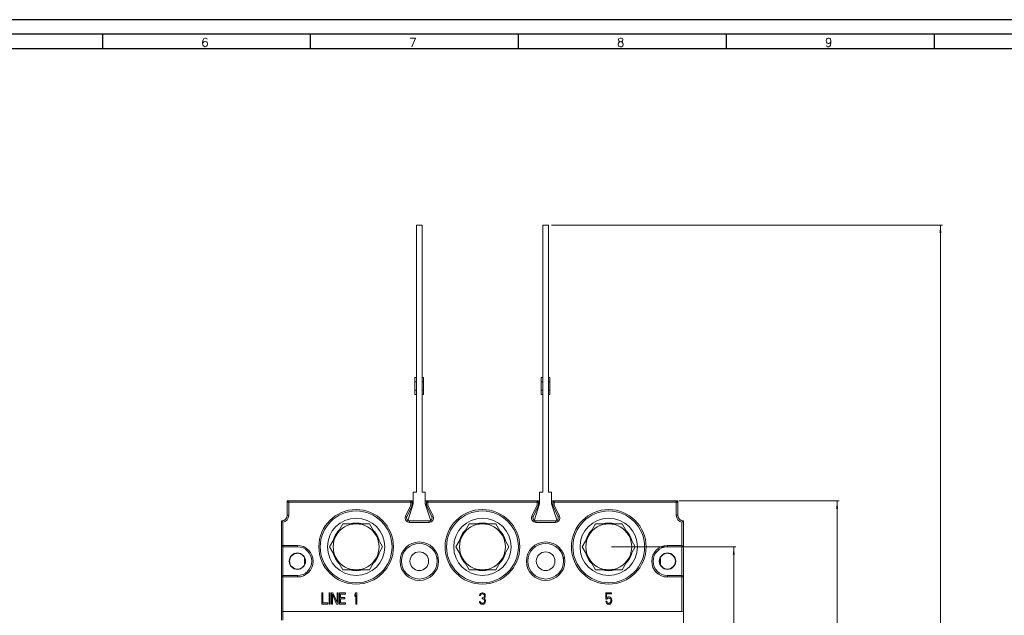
# Model space of a CAD drawing. Header units: millimetres. Extents: x 0 to 1189, y 0 to 841.
# Tile 4 of 10: x 358 to 701, y 634 to 841. Entities that reach past the tile are written whole.
import ezdxf

# ---------------------------------------------------------------- set-up
doc = ezdxf.new("R2010")
doc.units = ezdxf.units.MM
doc.layers.add('FORMATO', color=7, linetype='Continuous')
doc.styles.add('SLDTEXTSTYLE0', font='ROMANS')
doc.styles.add('SLDTEXTSTYLE1', font='TXT', dxfattribs={"width": 0.605})
doc.dimstyles.new('SLDDIMSTYLE0', dxfattribs={"dimtxt": 7.704956, "dimasz": 2.7, "dimexe": 0, "dimexo": 0.0625, "dimgap": 1.926239, "dimtad": 0, "dimdec": 1, "dimrnd": 1e-09, "dimzin": 12, "dimdsep": 46, "dimtxsty": 'SLDTEXTSTYLE1', "dimsah": 1, "dimcen": 0.09, "dimadec": 0, "dimazin": 3, "dimtfac": 1, "dimtdec": 3, "dimtofl": 0, "dimtmove": 0, "dimatfit": 3, "dimfxl": 1, "dimfrac": 2, "dimtolj": 1, "dimtzin": 12, "dimarcsym": 0})

# ---------------------------------------------------------------- blocks, each defined once
blk = doc.blocks.new('_D')
at = {"color": 7, "linetype": 'Continuous', "lineweight": 0}
for p, q in [((588.04, 673.44), (643.82, 673.44)), ((643.07, 673.44), (643.07, 563.99)), ((631.78, 558.2), (631.78, 560.37)), ((631.78, 560.37), (643.77, 560.37)), ((643.77, 560.37), (643.77, 558.2)), ((631.78, 531.69), (631.78, 529.51)), ((643.77, 529.51), (643.77, 531.69)), ((631.78, 529.51), (643.77, 529.51)), ((643.07, 416.44), (643.07, 525.89)), ((588.04, 416.44), (643.82, 416.44))]:
    blk.add_line(p, q, dxfattribs=at)
for points in [[(643.07, 673.44), (642.72, 670.74), (643.42, 670.74)], [(643.07, 416.44), (643.42, 419.14), (642.72, 419.14)]]:
    blk.add_solid(points, dxfattribs=at)
at = {"color": 7, "linetype": 'Continuous', "lineweight": 0, "char_height": 7.938, "attachment_point": 1, "rotation": 90, "style": 'SLDTEXTSTYLE1'}
for s, insert in [('10,118', (633.54, 531.69)), ('257', (645.57, 537.71))]:
    blk.add_mtext(s, dxfattribs=dict(at, insert=insert))
blk = doc.blocks.new('_D_1')
at = {"color": 7, "linetype": 'Continuous', "lineweight": 0}
for p, q in [((564.54, 657.44), (607.82, 657.44)), ((607.07, 657.44), (607.07, 561.58)), ((595.78, 555.79), (595.78, 557.96)), ((595.78, 557.96), (607.77, 557.96)), ((607.77, 557.96), (607.77, 555.79)), ((595.78, 534.1), (595.78, 531.92)), ((595.78, 531.92), (607.77, 531.92)), ((607.77, 531.92), (607.77, 534.1)), ((607.07, 432.44), (607.07, 528.31)), ((564.54, 432.44), (607.82, 432.44))]:
    blk.add_line(p, q, dxfattribs=at)
for points in [[(607.07, 657.44), (606.72, 654.74), (607.42, 654.74)], [(607.07, 432.44), (607.42, 435.14), (606.72, 435.14)]]:
    blk.add_solid(points, dxfattribs=at)
at = {"color": 7, "linetype": 'Continuous', "lineweight": 0, "char_height": 7.938, "attachment_point": 1, "rotation": 90, "style": 'SLDTEXTSTYLE1'}
for s, insert in [('8,858', (597.54, 534.1)), ('225', (609.57, 537.71))]:
    blk.add_mtext(s, dxfattribs=dict(at, insert=insert))
blk = doc.blocks.new('_D_2')
at = {"color": 7, "linetype": 'Continuous', "lineweight": 0}
for p, q in [((543.54, 769.44), (679.82, 769.44)), ((679.07, 769.44), (679.07, 563.99)), ((667.78, 558.2), (667.78, 560.37)), ((667.78, 560.37), (679.77, 560.37)), ((679.77, 560.37), (679.77, 558.2)), ((667.78, 531.69), (667.78, 529.51)), ((679.77, 529.51), (679.77, 531.69)), ((667.78, 529.51), (679.77, 529.51)), ((679.07, 320.44), (679.07, 525.89)), ((543.54, 320.44), (679.82, 320.44))]:
    blk.add_line(p, q, dxfattribs=at)
for points in [[(679.07, 769.44), (678.72, 766.74), (679.42, 766.74)], [(679.07, 320.44), (679.42, 323.14), (678.72, 323.14)]]:
    blk.add_solid(points, dxfattribs=at)
at = {"color": 7, "linetype": 'Continuous', "lineweight": 0, "char_height": 7.938, "attachment_point": 1, "rotation": 90, "style": 'SLDTEXTSTYLE1'}
for s, insert in [('17,677', (669.54, 531.69)), ('449', (681.57, 537.71))]:
    blk.add_mtext(s, dxfattribs=dict(at, insert=insert))

msp = doc.modelspace()

# ---------------------------------------------------------------- linework, layer by layer
at = {"color": 7, "linetype": 'Continuous', "lineweight": 15}
for p, q in [((496.54, 769.44), (498.54, 769.44)), ((496.54, 676.44), (496.54, 769.44)), ((498.54, 676.44), (498.54, 769.44)), ((540.54, 676.44), (540.54, 769.44)), ((540.54, 769.44), (542.54, 769.44)), ((542.54, 676.44), (542.54, 769.44)), ((496.04, 716.44), (496.54, 716.44)), ((496.04, 714.94), (496.04, 716.44)), ((496.04, 714.94), (496.54, 714.94)), ((496.04, 711.94), (496.04, 714.94)), ((498.54, 716.44), (499.04, 716.44)), ((498.54, 714.94), (499.04, 714.94)), ((499.04, 714.94), (499.04, 716.44)), ((499.04, 711.94), (499.04, 714.94)), ((540.04, 716.44), (540.54, 716.44)), ((540.04, 714.94), (540.04, 716.44)), ((540.04, 711.94), (540.04, 714.94)), ((540.04, 714.94), (540.54, 714.94)), ((542.54, 716.44), (543.04, 716.44)), ((542.54, 714.94), (543.04, 714.94)), ((543.04, 714.94), (543.04, 716.44)), ((543.04, 711.94), (543.04, 714.94)), ((496.04, 711.94), (496.54, 711.94)), ((496.04, 710.44), (496.04, 711.94)), ((496.04, 710.44), (496.54, 710.44)), ((499.04, 711.94), (498.54, 711.94)), ((498.54, 710.44), (499.04, 710.44)), ((499.04, 710.44), (499.04, 711.94)), ((540.04, 711.94), (540.54, 711.94)), ((540.04, 710.44), (540.04, 711.94)), ((540.04, 710.44), (540.54, 710.44)), ((543.04, 711.94), (542.54, 711.94)), ((542.54, 710.44), (543.04, 710.44)), ((543.04, 710.44), (543.04, 711.94)), ((495.44, 676.44), (495.44, 672.44)), ((496.54, 676.44), (495.44, 676.44)), ((498.54, 676.44), (499.64, 676.44)), ((499.64, 672.44), (499.64, 676.44)), ((540.54, 676.44), (539.44, 676.44)), ((539.44, 676.44), (539.44, 672.44)), ((542.54, 676.44), (543.64, 676.44)), ((543.64, 672.44), (543.64, 676.44)), ((451.54, 673.44), (451.54, 672.94)), ((451.54, 673.44), (452.04, 673.44)), ((451.54, 668.44), (451.54, 672.94)), ((452.04, 672.94), (451.54, 672.94)), ((452.04, 673.44), (494.54, 673.44)), ((452.04, 673.44), (452.04, 672.94)), ((452.04, 668.44), (452.04, 672.94)), ((452.04, 672.94), (494.54, 672.94)), ((495.44, 672.44), (493.54, 666.44)), ((494.54, 672.94), (494.54, 673.44)), ((494.54, 672.94), (494.54, 671.92)), ((495.04, 672.94), (494.54, 672.94)), ((494.71, 673.44), (495.29, 673.44)), ((495.04, 671.81), (495.04, 672.94)), ((495.29, 672.37), (495.29, 671.97)), ((501.54, 666.44), (499.64, 672.44)), ((499.79, 673.44), (500.37, 673.44)), ((499.79, 671.97), (499.79, 672.37)), ((500.04, 672.94), (500.04, 671.81)), ((500.54, 672.94), (500.04, 672.94)), ((538.54, 673.44), (500.54, 673.44)), ((500.54, 673.44), (500.54, 672.94)), ((500.54, 671.92), (500.54, 672.94)), ((500.54, 672.94), (538.54, 672.94)), ((539.44, 672.44), (537.54, 666.44)), ((538.54, 672.94), (538.54, 673.44)), ((538.54, 672.94), (538.54, 671.92)), ((539.04, 672.94), (538.54, 672.94)), ((538.71, 673.44), (539.29, 673.44)), ((539.04, 671.81), (539.04, 672.94)), ((539.29, 672.37), (539.29, 671.97)), ((545.54, 666.44), (543.64, 672.44)), ((543.79, 673.44), (544.37, 673.44)), ((543.79, 671.97), (543.79, 672.37)), ((544.04, 672.94), (544.04, 671.81)), ((544.54, 672.94), (544.04, 672.94)), ((544.54, 673.44), (544.54, 672.94)), ((544.54, 673.44), (587.04, 673.44)), ((544.54, 671.92), (544.54, 672.94)), ((544.54, 672.94), (587.04, 672.94)), ((587.04, 672.94), (587.04, 673.44)), ((587.04, 673.44), (587.54, 673.44)), ((587.04, 672.94), (587.04, 668.44)), ((587.54, 672.94), (587.04, 672.94)), ((587.54, 672.94), (587.54, 673.44)), ((587.54, 672.94), (587.54, 668.44)), ((494.54, 671.92), (492.75, 668.08)), ((493.21, 667.87), (495.04, 671.81)), ((495.04, 671.81), (494.54, 671.92)), ((500.04, 671.81), (500.54, 671.92)), ((500.04, 671.81), (501.88, 667.87)), ((502.33, 668.08), (500.54, 671.92)), ((538.54, 671.92), (536.75, 668.08)), ((537.21, 667.87), (539.04, 671.81)), ((539.04, 671.81), (538.54, 671.92)), ((544.04, 671.81), (544.54, 671.92)), ((544.04, 671.81), (545.88, 667.87)), ((546.33, 668.08), (544.54, 671.92)), ((449.54, 657.94), (449.54, 666.44)), ((450.04, 657.94), (450.04, 665.99)), ((451.54, 668.44), (452.04, 668.44)), ((468.61, 661.44), (470.92, 665.44)), ((470.92, 665.44), (475.54, 665.44)), ((475.54, 665.44), (480.16, 665.44)), ((480.16, 665.44), (482.47, 661.44)), ((493.21, 667.87), (492.75, 668.08)), ((493.54, 666.44), (501.54, 666.44)), ((494.11, 666.44), (494.11, 665.94)), ((494.11, 665.94), (500.97, 665.94)), ((500.97, 666.44), (500.97, 665.94)), ((501.88, 667.87), (502.33, 668.08)), ((512.61, 661.44), (514.92, 665.44)), ((514.92, 665.44), (519.54, 665.44)), ((519.54, 665.44), (524.16, 665.44)), ((524.16, 665.44), (526.47, 661.44)), ((537.21, 667.87), (536.75, 668.08)), ((537.54, 666.44), (545.54, 666.44)), ((538.11, 666.44), (538.11, 665.94)), ((538.11, 665.94), (544.97, 665.94)), ((544.97, 666.44), (544.97, 665.94)), ((545.88, 667.87), (546.33, 668.08)), ((556.61, 661.44), (558.92, 665.44)), ((558.92, 665.44), (563.54, 665.44)), ((563.54, 665.44), (568.16, 665.44)), ((568.16, 665.44), (570.47, 661.44)), ((587.54, 668.44), (587.04, 668.44)), ((589.04, 665.99), (589.04, 657.94)), ((589.54, 666.44), (589.54, 657.44)), ((466.3, 657.44), (468.61, 661.44)), ((482.47, 661.44), (484.78, 657.44)), ((510.3, 657.44), (512.61, 661.44)), ((526.47, 661.44), (528.78, 657.44)), ((554.3, 657.44), (556.61, 661.44)), ((570.47, 661.44), (572.78, 657.44)), ((449.54, 657.94), (450.04, 657.94)), ((449.54, 646.94), (449.54, 657.94)), ((455.09, 657.94), (450.04, 657.94)), ((450.04, 657.94), (450.04, 657.44)), ((450.04, 657.44), (455.09, 657.44)), ((450.04, 647.44), (450.04, 657.44)), ((455.09, 657.44), (455.09, 657.94)), ((455.29, 655.19), (455.29, 655.29)), ((468.61, 653.44), (466.3, 657.44)), ((484.78, 657.44), (482.47, 653.44)), ((512.61, 653.44), (510.3, 657.44)), ((528.78, 657.44), (526.47, 653.44)), ((556.61, 653.44), (554.3, 657.44)), ((572.78, 657.44), (570.47, 653.44)), ((583.79, 655.29), (583.79, 655.19)), ((589.04, 657.94), (583.99, 657.94)), ((583.99, 657.94), (583.99, 657.44)), ((583.99, 657.44), (589.54, 657.44)), ((589.04, 657.94), (589.54, 657.44)), ((589.04, 657.44), (589.04, 647.44)), ((589.54, 657.44), (589.54, 646.94)), ((457.54, 653.52), (457.54, 651.36)), ((470.92, 649.44), (468.61, 653.44)), ((482.47, 653.44), (480.16, 649.44)), ((491.29, 652.19), (491.29, 653.13)), ((503.79, 652.11), (503.79, 653.68)), ((514.92, 649.44), (512.61, 653.44)), ((526.47, 653.44), (524.16, 649.44)), ((535.29, 652.19), (535.29, 653.13)), ((547.79, 652.11), (547.79, 653.68)), ((558.92, 649.44), (556.61, 653.44)), ((570.47, 653.44), (568.16, 649.44)), ((581.54, 651.36), (581.54, 653.52)), ((455.29, 649.7), (455.29, 649.6)), ((475.54, 649.44), (470.92, 649.44)), ((480.16, 649.44), (475.54, 649.44)), ((519.54, 649.44), (514.92, 649.44)), ((524.16, 649.44), (519.54, 649.44)), ((563.54, 649.44), (558.92, 649.44)), ((568.16, 649.44), (563.54, 649.44)), ((583.79, 649.7), (583.79, 649.6)), ((450.04, 646.94), (449.54, 646.94)), ((449.54, 634.44), (449.54, 646.94)), ((450.04, 647.44), (450.04, 646.94)), ((455.09, 647.44), (450.04, 647.44)), ((450.04, 634.94), (450.04, 646.94)), ((450.04, 646.94), (455.09, 646.94)), ((455.09, 647.44), (455.09, 646.94)), ((589.04, 647.44), (583.99, 647.44)), ((583.99, 646.94), (589.04, 646.94)), ((589.04, 647.44), (589.04, 646.94)), ((589.04, 646.94), (589.04, 634.94)), ((589.54, 646.94), (589.04, 646.94)), ((589.54, 646.94), (589.54, 634.44)), ((463.54, 637.44), (463.54, 641.44)), ((463.89, 641.44), (463.54, 641.44)), ((463.89, 641.44), (463.89, 637.95)), ((466.11, 637.44), (466.11, 641.44)), ((466.11, 641.44), (466.46, 641.44)), ((466.46, 641.44), (466.46, 637.44)), ((466.93, 637.44), (466.93, 641.44)), ((466.93, 641.44), (467.45, 641.44)), ((467.45, 641.44), (468.91, 638.04)), ((468.91, 638.04), (468.91, 641.44)), ((468.91, 641.44), (469.26, 641.44)), ((469.26, 641.44), (469.26, 637.44)), ((469.73, 637.44), (469.73, 641.44)), ((469.73, 641.44), (471.83, 641.44)), ((471.83, 641.44), (471.83, 640.93)), ((475.09, 640.85), (475.44, 641.44)), ((475.44, 641.44), (475.79, 641.44)), ((475.79, 641.44), (475.79, 637.44)), ((518.84, 641.19), (519.08, 641.36)), ((519.08, 641.36), (519.48, 641.44)), ((519.48, 641.44), (519.6, 641.44)), ((519.6, 641.44), (520.01, 641.36)), ((520.01, 641.36), (520.24, 641.19)), ((562.49, 639.23), (562.49, 641.44)), ((562.49, 641.44), (564.48, 641.44)), ((564.48, 641.44), (564.48, 641.02)), ((463.89, 637.95), (465.64, 637.95)), ((465.64, 637.95), (465.64, 637.44)), ((468.73, 637.44), (467.28, 640.93)), ((467.28, 640.93), (467.28, 637.44)), ((471.83, 640.93), (470.08, 640.93)), ((470.08, 640.93), (470.08, 639.83)), ((470.08, 639.83), (471.59, 639.83)), ((471.59, 639.32), (470.08, 639.32)), ((470.08, 639.32), (470.08, 637.95)), ((470.08, 637.95), (471.83, 637.95)), ((471.59, 639.83), (471.59, 639.32)), ((471.83, 637.44), (471.83, 637.95)), ((475.09, 640.17), (475.09, 640.85)), ((475.44, 640.76), (475.09, 640.17)), ((475.44, 637.44), (475.44, 640.76)), ((518.55, 638.12), (518.49, 638.38)), ((518.49, 638.38), (518.78, 638.38)), ((518.55, 640.51), (518.61, 640.85)), ((518.84, 640.51), (518.55, 640.51)), ((518.67, 637.87), (518.55, 638.12)), ((518.61, 640.85), (518.84, 641.19)), ((518.78, 638.38), (518.84, 638.21)), ((518.96, 640.76), (518.84, 640.51)), ((518.84, 638.21), (518.96, 638.04)), ((519.13, 640.93), (518.96, 640.76)), ((518.96, 638.04), (519.08, 637.95)), ((519.08, 637.95), (519.37, 637.87)), ((519.43, 641.02), (519.13, 640.93)), ((519.66, 641.02), (519.43, 641.02)), ((519.43, 639.32), (519.43, 639.66)), ((519.43, 639.66), (519.66, 639.66)), ((519.66, 639.32), (519.43, 639.32)), ((519.95, 640.93), (519.66, 641.02)), ((519.66, 639.66), (520.01, 639.83)), ((520.01, 639.23), (519.66, 639.32)), ((519.72, 637.87), (520.01, 637.95)), ((520.13, 640.76), (519.95, 640.93)), ((520.01, 639.83), (520.13, 640)), ((520.18, 639.06), (520.01, 639.23)), ((520.01, 637.95), (520.13, 638.04)), ((520.24, 640.51), (520.13, 640.76)), ((520.13, 640), (520.24, 640.34)), ((520.36, 639.74), (520.13, 639.49)), ((520.13, 639.49), (520.42, 639.32)), ((520.13, 638.04), (520.24, 638.21)), ((520.3, 638.72), (520.18, 639.06)), ((520.24, 641.19), (520.48, 640.85)), ((520.24, 640.34), (520.24, 640.51)), ((520.24, 638.21), (520.3, 638.38)), ((520.3, 638.38), (520.3, 638.72)), ((520.48, 640), (520.36, 639.74)), ((520.42, 639.32), (520.53, 639.06)), ((520.53, 638.12), (520.42, 637.87)), ((520.48, 640.85), (520.53, 640.51)), ((520.53, 640.34), (520.48, 640)), ((520.53, 640.51), (520.53, 640.34)), ((520.53, 639.06), (520.59, 638.72)), ((520.59, 638.38), (520.53, 638.12)), ((520.59, 638.72), (520.59, 638.38)), ((562.49, 639.23), (562.9, 639.23)), ((562.61, 638.12), (562.49, 638.47)), ((562.49, 638.47), (562.84, 638.47)), ((562.78, 637.78), (562.61, 638.12)), ((564.48, 641.02), (562.78, 641.02)), ((562.78, 641.02), (562.78, 639.66)), ((562.78, 639.66), (563.08, 639.91)), ((562.84, 638.47), (562.96, 638.12)), ((563.13, 639.49), (562.9, 639.23)), ((562.96, 638.12), (563.13, 637.95)), ((563.08, 639.91), (563.37, 640)), ((563.37, 639.57), (563.13, 639.49)), ((563.13, 637.95), (563.37, 637.87)), ((563.37, 640), (563.72, 640)), ((563.72, 639.57), (563.37, 639.57)), ((563.72, 640), (564.01, 639.91)), ((563.95, 639.49), (563.72, 639.57)), ((563.72, 637.87), (563.95, 637.95)), ((564.13, 639.32), (563.95, 639.49)), ((563.95, 637.95), (564.13, 638.12)), ((564.01, 639.91), (564.3, 639.66)), ((564.24, 639.06), (564.13, 639.32)), ((564.13, 638.12), (564.24, 638.38)), ((564.3, 638.81), (564.24, 639.06)), ((564.24, 638.38), (564.3, 638.64)), ((564.3, 639.66), (564.48, 639.32)), ((564.3, 638.64), (564.3, 638.81)), ((564.48, 638.12), (564.3, 637.78)), ((564.48, 639.32), (564.59, 638.89)), ((564.59, 638.55), (564.48, 638.12)), ((564.59, 638.89), (564.59, 638.55)), ((450.04, 634.94), (450.04, 631.94)), ((589.04, 634.94), (450.04, 634.94)), ((465.64, 637.44), (463.54, 637.44)), ((466.11, 637.44), (466.46, 637.44)), ((466.93, 637.44), (467.28, 637.44)), ((469.26, 637.44), (468.73, 637.44)), ((471.83, 637.44), (469.73, 637.44)), ((475.44, 637.44), (475.79, 637.44)), ((518.84, 637.7), (518.67, 637.87)), ((519.08, 637.53), (518.84, 637.7)), ((519.31, 637.44), (519.08, 637.53)), ((519.78, 637.44), (519.31, 637.44)), ((519.37, 637.87), (519.72, 637.87)), ((520.01, 637.53), (519.78, 637.44)), ((520.24, 637.7), (520.01, 637.53)), ((520.42, 637.87), (520.24, 637.7)), ((563.08, 637.53), (562.78, 637.78)), ((563.37, 637.44), (563.08, 637.53)), ((563.37, 637.87), (563.72, 637.87)), ((563.72, 637.44), (563.37, 637.44)), ((564.01, 637.53), (563.72, 637.44)), ((564.3, 637.78), (564.01, 637.53)), ((449.54, 631.94), (449.54, 634.44)), ((589.54, 633.6), (589.54, 634.44)), ((589.54, 633.6), (589.54, 591.94))]:
    msp.add_line(p, q, dxfattribs=at)
at = {"color": 7, "linetype": 'Continuous', "lineweight": 15, "flags": 128}
for points in [[(583.99, 647.44), (583.99, 647.43), (583.99, 647.41), (583.99, 647.36), (583.99, 647.3), (583.99, 647.22), (583.99, 647.14), (583.99, 647.04), (583.99, 646.94)], [(589.04, 634.94), (589.05, 634.94), (589.4, 634.79), (589.53, 634.55), (589.54, 634.44)]]:
    msp.add_lwpolyline(points, dxfattribs=at)
at = {"color": 7, "linetype": 'Continuous', "lineweight": 15}
for centre, radius in [((475.54, 657.44), 12.5), ((519.54, 657.44), 12.5), ((563.54, 657.44), 12.5), ((475.54, 657.44), 10), ((519.54, 657.44), 10), ((563.54, 657.44), 10), ((497.54, 652.44), 6.2), ((541.54, 652.44), 6.2), ((455.09, 652.44), 2.85), ((497.54, 652.44), 3.25), ((541.54, 652.44), 3.25), ((583.99, 652.44), 2.85)]:
    msp.add_circle(centre, radius, dxfattribs=at)
for centre, radius, start, end in [((452.04, 672.94), 0.5, 90, 180), ((494.54, 672.94), 0.5, 0, 90), ((500.54, 672.94), 0.5, 90, 180), ((538.54, 672.94), 0.5, 0, 90), ((544.54, 672.94), 0.5, 90, 180), ((587.04, 672.94), 0.5, 0, 90), ((475.54, 657.44), 13, 0, 180), ((519.54, 657.44), 13, 0, 180), ((563.54, 657.44), 13, 0, 180), ((449.54, 668.44), 2, 270, 0), ((453.57, 670.42), 5.66, 224.6425, 231.4477), ((449.54, 668.44), 2.5, 281.537, 360), ((475.54, 657.44), 8, 90, 150), ((475.54, 657.44), 8.3, 74.6737, 105.3263), ((475.54, 657.44), 8, 30, 90), ((494.11, 667.44), 1.5, 155, 270), ((494.11, 667.44), 1, 155, 238.4706), ((500.97, 667.44), 1.5, 270, 25), ((500.97, 667.44), 1, 301.5294, 25), ((519.54, 657.44), 8, 90, 150), ((519.54, 657.44), 8.3, 74.6737, 105.3263), ((519.54, 657.44), 8, 30, 90), ((538.11, 667.44), 1.5, 155, 270), ((538.11, 667.44), 1, 155, 238.4706), ((544.97, 667.44), 1.5, 270, 25), ((544.97, 667.44), 1, 301.5294, 25), ((563.54, 657.44), 8, 90, 150), ((563.54, 657.44), 8.3, 74.6737, 105.3263), ((563.54, 657.44), 8, 30, 90), ((589.54, 668.44), 2.5, 180, 258.463), ((589.54, 668.44), 2, 180, 270), ((585.51, 670.43), 5.67, 308.5567, 315.3531), ((475.54, 657.44), 8.3, 134.6737, 165.3263), ((475.54, 657.44), 8.3, 14.6737, 45.3263), ((519.54, 657.44), 8.3, 134.6737, 165.3263), ((519.54, 657.44), 8.3, 14.6737, 45.3263), ((563.54, 657.44), 8.3, 134.6737, 165.3263), ((563.54, 657.44), 8.3, 14.6737, 45.3263), ((475.54, 657.44), 8, 150, 210), ((475.54, 657.44), 8, 330, 30), ((497.54, 652.44), 6.7, 360, 180), ((519.54, 657.44), 8, 150, 210), ((519.54, 657.44), 8, 330, 30), ((541.54, 652.44), 6.7, 360, 180), ((563.54, 657.44), 8, 150, 210), ((563.54, 657.44), 8, 330, 30), ((450.04, 657.94), 0.5, 180, 270), ((455.09, 652.44), 2.75, 85.8294, 180), ((455.09, 652.44), 5.5, 270, 90), ((455.09, 652.44), 5, 270, 90), ((455.09, 652.44), 2.75, 0, 85.8294), ((475.54, 657.44), 13, 180, 0), ((475.54, 657.44), 8.3, 194.6737, 225.3263), ((475.54, 657.44), 8.3, 314.6737, 345.3263), ((519.54, 657.44), 13, 180, 0), ((519.54, 657.44), 8.29, 194.6737, 225.3263), ((519.54, 657.44), 8.3, 314.6737, 345.3263), ((563.54, 657.44), 13, 180, 0), ((563.54, 657.44), 8.3, 194.6737, 225.3263), ((563.54, 657.44), 8.3, 314.6737, 345.3263), ((583.99, 652.44), 5.5, 90, 270), ((583.99, 652.44), 5, 90, 270), ((583.99, 652.44), 2.75, 94.1706, 180), ((583.99, 652.44), 2.75, 0, 94.1706), ((455.09, 652.44), 2.75, 180, 274.1706), ((455.09, 652.44), 2.75, 274.1706, 360), ((475.54, 657.44), 8, 210, 270), ((475.54, 657.44), 8, 270, 330), ((497.54, 652.44), 6.7, 180, 0), ((519.54, 657.44), 8, 210, 270), ((519.54, 657.44), 8, 270, 330), ((541.54, 652.44), 6.7, 180, 0), ((563.54, 657.44), 8, 210, 270), ((563.54, 657.44), 8, 270, 330), ((583.99, 652.44), 2.75, 180, 265.8294), ((583.99, 652.44), 2.75, 265.8294, 360), ((475.54, 657.44), 8.3, 254.6737, 285.3263), ((519.54, 657.44), 8.3, 254.6737, 285.3263), ((563.54, 657.44), 8.3, 254.6737, 285.3263), ((450.04, 646.94), 0.5, 90, 180), ((589.04, 646.94), 0.5, 0, 90), ((450.04, 634.44), 0.5, 90, 180)]:
    msp.add_arc(centre, radius, start, end, dxfattribs=at)
at = {"layer": 'FORMATO'}
for p, q in [((1189, 841), (0, 841)), ((1184, 836), (25, 836)), ((387.15, 836), (387.15, 831)), ((459.58, 836), (459.58, 831)), ((532.01, 836), (532.01, 831)), ((604.44, 836), (604.44, 831)), ((676.87, 836), (676.87, 831)), ((25, 831), (1184, 831))]:
    msp.add_line(p, q, dxfattribs=at)

# ---------------------------------------------------------------- texts
at = {"layer": 'FORMATO', "char_height": 3, "attachment_point": 2, "style": 'SLDTEXTSTYLE0'}
for s, insert in [('6', (422.85, 834.6)), ('7', (495.28, 834.6)), ('8', (567.71, 834.6)), ('9', (640.14, 834.6))]:
    msp.add_mtext(s, dxfattribs=dict(at, insert=insert))

# ---------------------------------------------------------------- dimensions: what is measured, and where the dimension line sits
at = {"color": 7, "linetype": 'Continuous', "lineweight": 0}
for base, p1, p2, picture, middle in [((679.07, 320.44), (542.54, 769.44), (542.54, 320.44), '_D_2', (679.07, 544.94)), ((643.07, 416.44), (587.04, 673.44), (587.04, 416.44), '_D', (643.07, 544.94)), ((607.07, 432.44), (563.54, 657.44), (563.54, 432.44), '_D_1', (607.07, 544.94))]:
    dim = msp.add_linear_dim(base=base, p1=p1, p2=p2, angle=90, dimstyle='SLDDIMSTYLE0', dxfattribs=at)
    dim.commit()
    dim.dimension.update_dxf_attribs({"geometry": picture, "text_midpoint": middle, "dimtype": 160})

doc.saveas('drawing.dxf')
